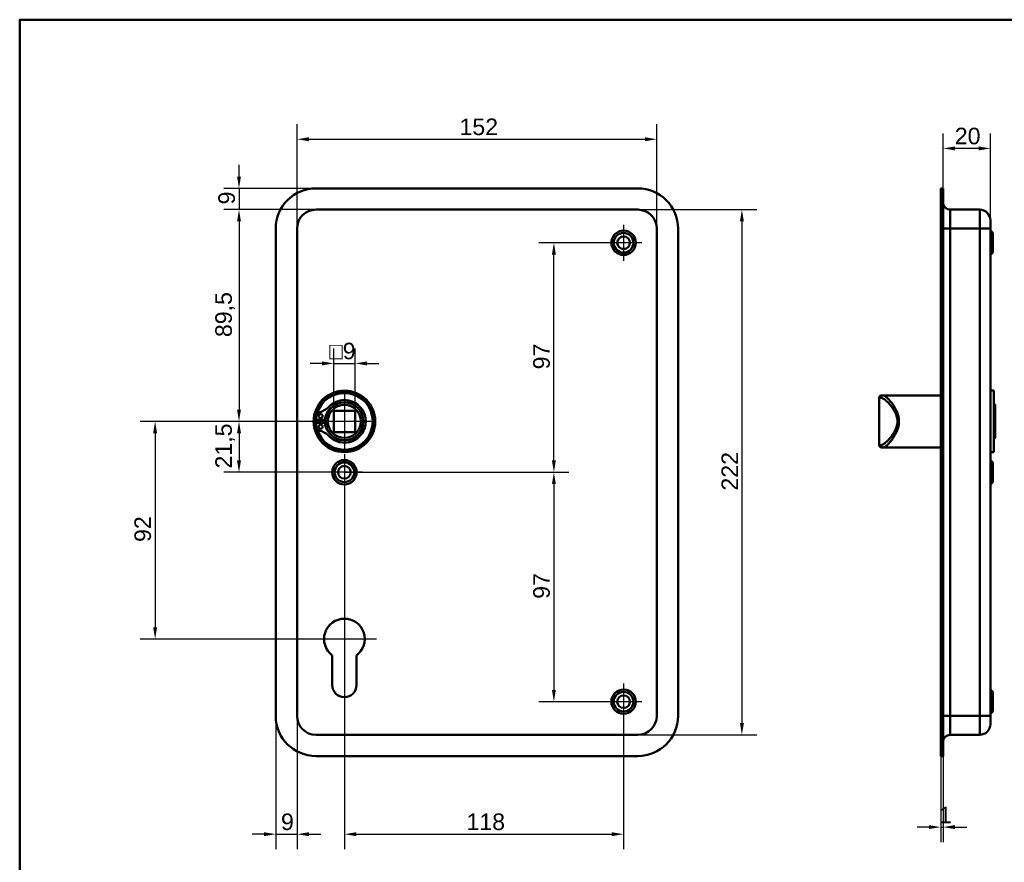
# Model space of a CAD drawing. Header units: millimetres. Extents: x 20 to 833, y 20 to 574.
# Tile 3 of 5: x 20 to 436, y 218 to 574. Entities that reach past the tile are written whole.
import ezdxf

# ---------------------------------------------------------------- set-up
doc = ezdxf.new("R2010")
doc.units = ezdxf.units.MM
doc.header["$LTSCALE"] = 2
for name, color, linetype, lineweight in [('Bemaßungen(DIN)', 7, 'Continuous', 25), ('Mittelpunktmarkierung(DIN)', 7, 'Continuous', 25), ('Sichtbare Kanten(DIN)', 7, 'Continuous', 50), ('Sichtbare tangentiale Kanten(DIN)', 7, 'Continuous', 50), ('Skizziergeometrie(DIN)', 7, 'Continuous', 50)]:
    doc.layers.add(name, color=color, linetype=linetype, lineweight=lineweight)
doc.styles.add('STANDARD-DIN~0', font='arial.ttf')
doc.dimstyles.new('CAD-LAN', dxfattribs={"dimscale": 2, "dimtxt": 3.5, "dimasz": 2.5, "dimexe": 3.175, "dimexo": 0, "dimgap": 0.8, "dimtad": 1, "dimrnd": 1e-08, "dimtxsty": 'STANDARD-DIN~0', "dimcen": 0.09, "dimdle": 10, "dimclrd": 250, "dimclre": 250, "dimclrt": 250, "dimadec": 0, "dimazin": 2, "dimtfac": 1, "dimtmove": 0, "dimatfit": 3, "dimfxl": 1, "dimtolj": 1, "dimtzin": 0, "dimlwd": 25, "dimlwe": 25, "dimarcsym": 0})

# ---------------------------------------------------------------- blocks, each defined once
blk = doc.blocks.new('Ränder Standardrahmen')
at = {"layer": 'Skizziergeometrie(DIN)', "flags": 128}
blk.add_lwpolyline([(10, 10), (10, 287), (410, 287), (410, 10), (10, 10)], dxfattribs=at)
blk = doc.blocks.new('*D8')
at = {"layer": 'Bemaßungen(DIN)', "color": 250, "linetype": 'Continuous', "lineweight": 25, "true_color": 0x3f3f3f, "transparency": 16777216}
for p, q in [((137.23, 485.7), (137.23, 529.81)), ((289.23, 485.7), (289.23, 529.81)), ((142.23, 523.46), (284.23, 523.46))]:
    blk.add_line(p, q, dxfattribs=at)
at = {"layer": 'Bemaßungen(DIN)', "color": 250, "linetype": 'Continuous', "true_color": 0x3f3f3f, "transparency": 16777216}
for points in [[(142.23, 524.3), (142.23, 522.63), (137.23, 523.46)], [(284.23, 524.3), (284.23, 522.63), (289.23, 523.46)]]:
    blk.add_solid(points, dxfattribs=at)
at = {"layer": 'Defpoints', "color": 0, "linetype": 'Continuous', "transparency": 16777216}
for p in [(289.23, 523.46), (137.23, 485.7), (289.23, 485.7)]:
    blk.add_point(p, dxfattribs=at)
at = {"layer": 'Bemaßungen(DIN)', "color": 250, "linetype": 'Continuous', "lineweight": 25, "true_color": 0x3f3f3f, "transparency": 16777216, "insert": (205.86, 532.21), "char_height": 7, "attachment_point": 1, "style": 'STANDARD-DIN~0'}
blk.add_mtext('\\A1;152', dxfattribs=at)
blk = doc.blocks.new('*D9')
at = {"layer": 'Bemaßungen(DIN)', "color": 250, "linetype": 'Continuous', "lineweight": 25, "true_color": 0x3f3f3f, "transparency": 16777216}
for p, q in [((281.23, 493.7), (331.58, 493.7)), ((325.23, 488.7), (325.23, 276.7)), ((281.23, 271.7), (331.58, 271.7))]:
    blk.add_line(p, q, dxfattribs=at)
at = {"layer": 'Bemaßungen(DIN)', "color": 250, "linetype": 'Continuous', "true_color": 0x3f3f3f, "transparency": 16777216}
for points in [[(324.4, 488.7), (326.07, 488.7), (325.23, 493.7)], [(324.4, 276.7), (326.07, 276.7), (325.23, 271.7)]]:
    blk.add_solid(points, dxfattribs=at)
at = {"layer": 'Defpoints', "color": 0, "linetype": 'Continuous', "transparency": 16777216}
for p in [(281.23, 493.7), (281.23, 271.7), (325.23, 271.7)]:
    blk.add_point(p, dxfattribs=at)
at = {"layer": 'Bemaßungen(DIN)', "color": 250, "linetype": 'Continuous', "lineweight": 25, "true_color": 0x3f3f3f, "transparency": 16777216, "insert": (316.6, 374.94), "char_height": 7, "attachment_point": 1, "rotation": 90, "style": 'STANDARD-DIN~0'}
blk.add_mtext('\\A1;222', dxfattribs=at)
blk = doc.blocks.new('*D10')
at = {"layer": 'Bemaßungen(DIN)', "color": 250, "linetype": 'Continuous', "lineweight": 25, "true_color": 0x3f3f3f, "transparency": 16777216}
for p, q in [((145.23, 493.7), (106.34, 493.7)), ((112.69, 488.7), (112.69, 409.2)), ((157.23, 404.2), (106.34, 404.2))]:
    blk.add_line(p, q, dxfattribs=at)
at = {"layer": 'Bemaßungen(DIN)', "color": 250, "linetype": 'Continuous', "true_color": 0x3f3f3f, "transparency": 16777216}
for points in [[(111.85, 488.7), (113.52, 488.7), (112.69, 493.7)], [(111.85, 409.2), (113.52, 409.2), (112.69, 404.2)]]:
    blk.add_solid(points, dxfattribs=at)
at = {"layer": 'Defpoints', "color": 0, "linetype": 'Continuous', "transparency": 16777216}
for p in [(145.23, 493.7), (112.69, 404.2), (157.23, 404.2)]:
    blk.add_point(p, dxfattribs=at)
at = {"layer": 'Bemaßungen(DIN)', "color": 250, "linetype": 'Continuous', "lineweight": 25, "true_color": 0x3f3f3f, "transparency": 16777216, "insert": (102.67, 439.83), "char_height": 7, "attachment_point": 1, "rotation": 90, "style": 'STANDARD-DIN~0'}
blk.add_mtext('\\A1;89,5', dxfattribs=at)
blk = doc.blocks.new('*D11')
at = {"layer": 'Bemaßungen(DIN)', "color": 250, "linetype": 'Continuous', "lineweight": 25, "true_color": 0x3f3f3f, "transparency": 16777216}
for p, q in [((112.69, 507.7), (112.69, 512.7)), ((145.23, 502.7), (106.34, 502.7)), ((112.69, 502.7), (112.69, 493.7)), ((145.23, 493.7), (106.34, 493.7)), ((112.69, 488.7), (112.69, 483.7))]:
    blk.add_line(p, q, dxfattribs=at)
at = {"layer": 'Bemaßungen(DIN)', "color": 250, "linetype": 'Continuous', "true_color": 0x3f3f3f, "transparency": 16777216}
for points in [[(111.85, 507.7), (113.52, 507.7), (112.69, 502.7)], [(111.85, 488.7), (113.52, 488.7), (112.69, 493.7)]]:
    blk.add_solid(points, dxfattribs=at)
at = {"layer": 'Defpoints', "color": 0, "linetype": 'Continuous', "transparency": 16777216}
for p in [(145.23, 502.7), (112.69, 493.7), (145.23, 493.7)]:
    blk.add_point(p, dxfattribs=at)
at = {"layer": 'Bemaßungen(DIN)', "color": 250, "linetype": 'Continuous', "lineweight": 25, "true_color": 0x3f3f3f, "transparency": 16777216, "insert": (103.94, 495.9), "char_height": 7, "attachment_point": 1, "rotation": 90, "style": 'STANDARD-DIN~0'}
blk.add_mtext('\\A1;9', dxfattribs=at)
blk = doc.blocks.new('*D12')
at = {"layer": 'Bemaßungen(DIN)', "color": 250, "linetype": 'Continuous', "lineweight": 25, "true_color": 0x3f3f3f, "transparency": 16777216}
for p, q in [((157.23, 404.2), (106.34, 404.2)), ((112.69, 399.2), (112.69, 387.7)), ((157.23, 382.7), (106.34, 382.7))]:
    blk.add_line(p, q, dxfattribs=at)
at = {"layer": 'Bemaßungen(DIN)', "color": 250, "linetype": 'Continuous', "true_color": 0x3f3f3f, "transparency": 16777216}
for points in [[(111.85, 399.2), (113.52, 399.2), (112.69, 404.2)], [(111.85, 387.7), (113.52, 387.7), (112.69, 382.7)]]:
    blk.add_solid(points, dxfattribs=at)
at = {"layer": 'Defpoints', "color": 0, "linetype": 'Continuous', "transparency": 16777216}
for p in [(157.23, 404.2), (112.69, 382.7), (157.23, 382.7)]:
    blk.add_point(p, dxfattribs=at)
at = {"layer": 'Bemaßungen(DIN)', "color": 250, "linetype": 'Continuous', "lineweight": 25, "true_color": 0x3f3f3f, "transparency": 16777216, "insert": (102.67, 384.27), "char_height": 7, "attachment_point": 1, "rotation": 90, "style": 'STANDARD-DIN~0'}
blk.add_mtext('\\A1;21,5', dxfattribs=at)
blk = doc.blocks.new('*D13')
at = {"layer": 'Bemaßungen(DIN)', "color": 250, "linetype": 'Continuous', "lineweight": 25, "true_color": 0x3f3f3f, "transparency": 16777216}
for p, q in [((157.23, 404.2), (70.88, 404.2)), ((77.23, 399.2), (77.23, 317.2)), ((157.23, 312.2), (70.88, 312.2))]:
    blk.add_line(p, q, dxfattribs=at)
at = {"layer": 'Bemaßungen(DIN)', "color": 250, "linetype": 'Continuous', "true_color": 0x3f3f3f, "transparency": 16777216}
for points in [[(76.4, 399.2), (78.07, 399.2), (77.23, 404.2)], [(76.4, 317.2), (78.07, 317.2), (77.23, 312.2)]]:
    blk.add_solid(points, dxfattribs=at)
at = {"layer": 'Defpoints', "color": 0, "linetype": 'Continuous', "transparency": 16777216}
for p in [(157.23, 404.2), (77.23, 312.2), (157.23, 312.2)]:
    blk.add_point(p, dxfattribs=at)
at = {"layer": 'Bemaßungen(DIN)', "color": 250, "linetype": 'Continuous', "lineweight": 25, "true_color": 0x3f3f3f, "transparency": 16777216, "insert": (68.48, 353.22), "char_height": 7, "attachment_point": 1, "rotation": 90, "style": 'STANDARD-DIN~0'}
blk.add_mtext('\\A1;92', dxfattribs=at)
blk = doc.blocks.new('*D14')
at = {"layer": 'Bemaßungen(DIN)', "color": 250, "linetype": 'Continuous', "lineweight": 25, "true_color": 0x3f3f3f, "transparency": 16777216}
for p, q in [((267.58, 479.7), (239.42, 479.7)), ((245.77, 387.7), (245.77, 474.7)), ((157.23, 382.7), (252.12, 382.7))]:
    blk.add_line(p, q, dxfattribs=at)
at = {"layer": 'Bemaßungen(DIN)', "color": 250, "linetype": 'Continuous', "true_color": 0x3f3f3f, "transparency": 16777216}
for points in [[(244.93, 474.7), (246.6, 474.7), (245.77, 479.7)], [(244.93, 387.7), (246.6, 387.7), (245.77, 382.7)]]:
    blk.add_solid(points, dxfattribs=at)
at = {"layer": 'Defpoints', "color": 0, "linetype": 'Continuous', "transparency": 16777216}
for p in [(245.77, 479.7), (267.58, 479.7), (157.23, 382.7)]:
    blk.add_point(p, dxfattribs=at)
at = {"layer": 'Bemaßungen(DIN)', "color": 250, "linetype": 'Continuous', "lineweight": 25, "true_color": 0x3f3f3f, "transparency": 16777216, "insert": (237.02, 426.19), "char_height": 7, "attachment_point": 1, "rotation": 90, "style": 'STANDARD-DIN~0'}
blk.add_mtext('\\A1;97', dxfattribs=at)
blk = doc.blocks.new('*D15')
at = {"layer": 'Bemaßungen(DIN)', "color": 250, "linetype": 'Continuous', "lineweight": 25, "true_color": 0x3f3f3f, "transparency": 16777216}
for p, q in [((157.23, 382.7), (252.12, 382.7)), ((245.77, 377.7), (245.77, 290.7)), ((267.58, 285.7), (239.42, 285.7))]:
    blk.add_line(p, q, dxfattribs=at)
at = {"layer": 'Bemaßungen(DIN)', "color": 250, "linetype": 'Continuous', "true_color": 0x3f3f3f, "transparency": 16777216}
for points in [[(244.93, 377.7), (246.6, 377.7), (245.77, 382.7)], [(244.93, 290.7), (246.6, 290.7), (245.77, 285.7)]]:
    blk.add_solid(points, dxfattribs=at)
at = {"layer": 'Defpoints', "color": 0, "linetype": 'Continuous', "transparency": 16777216}
for p in [(157.23, 382.7), (245.77, 285.7), (267.58, 285.7)]:
    blk.add_point(p, dxfattribs=at)
at = {"layer": 'Bemaßungen(DIN)', "color": 250, "linetype": 'Continuous', "lineweight": 25, "true_color": 0x3f3f3f, "transparency": 16777216, "insert": (237.02, 329.19), "char_height": 7, "attachment_point": 1, "rotation": 90, "style": 'STANDARD-DIN~0'}
blk.add_mtext('\\A1;97', dxfattribs=at)
blk = doc.blocks.new('*D16')
at = {"layer": 'Bemaßungen(DIN)', "color": 250, "linetype": 'Continuous', "lineweight": 25, "true_color": 0x3f3f3f, "transparency": 16777216}
for p, q in [((157.23, 375.05), (157.23, 223.35)), ((275.23, 278.05), (275.23, 223.35)), ((162.23, 229.7), (270.23, 229.7))]:
    blk.add_line(p, q, dxfattribs=at)
at = {"layer": 'Bemaßungen(DIN)', "color": 250, "linetype": 'Continuous', "true_color": 0x3f3f3f, "transparency": 16777216}
for points in [[(162.23, 230.53), (162.23, 228.87), (157.23, 229.7)], [(270.23, 230.53), (270.23, 228.87), (275.23, 229.7)]]:
    blk.add_solid(points, dxfattribs=at)
at = {"layer": 'Defpoints', "color": 0, "linetype": 'Continuous', "transparency": 16777216}
for p in [(157.23, 375.05), (275.23, 278.05), (275.23, 229.7)]:
    blk.add_point(p, dxfattribs=at)
at = {"layer": 'Bemaßungen(DIN)', "color": 250, "linetype": 'Continuous', "lineweight": 25, "true_color": 0x3f3f3f, "transparency": 16777216, "insert": (208.82, 238.45), "char_height": 7, "attachment_point": 1, "style": 'STANDARD-DIN~0'}
blk.add_mtext('\\A1;118', dxfattribs=at)
blk = doc.blocks.new('*D17')
at = {"layer": 'Bemaßungen(DIN)', "color": 250, "linetype": 'Continuous', "lineweight": 25, "true_color": 0x3f3f3f, "transparency": 16777216}
for p, q in [((128.23, 279.7), (128.23, 223.35)), ((137.23, 279.7), (137.23, 223.35)), ((123.23, 229.7), (118.23, 229.7)), ((128.23, 229.7), (137.23, 229.7)), ((142.23, 229.7), (147.23, 229.7))]:
    blk.add_line(p, q, dxfattribs=at)
at = {"layer": 'Bemaßungen(DIN)', "color": 250, "linetype": 'Continuous', "true_color": 0x3f3f3f, "transparency": 16777216}
for points in [[(123.23, 230.53), (123.23, 228.87), (128.23, 229.7)], [(142.23, 230.53), (142.23, 228.87), (137.23, 229.7)]]:
    blk.add_solid(points, dxfattribs=at)
at = {"layer": 'Defpoints', "color": 0, "linetype": 'Continuous', "transparency": 16777216}
for p in [(128.23, 279.7), (137.23, 279.7), (137.23, 229.7)]:
    blk.add_point(p, dxfattribs=at)
at = {"layer": 'Bemaßungen(DIN)', "color": 250, "linetype": 'Continuous', "lineweight": 25, "true_color": 0x3f3f3f, "transparency": 16777216, "insert": (130.43, 238.45), "char_height": 7, "attachment_point": 1, "style": 'STANDARD-DIN~0'}
blk.add_mtext('\\A1;9', dxfattribs=at)
blk = doc.blocks.new('*D18')
at = {"layer": 'Bemaßungen(DIN)', "color": 250, "linetype": 'Continuous', "lineweight": 25, "true_color": 0x3f3f3f, "transparency": 16777216}
for p, q in [((410.26, 502.7), (410.26, 525.93)), ((430.26, 489.2), (430.26, 525.93)), ((425.26, 519.58), (415.26, 519.58))]:
    blk.add_line(p, q, dxfattribs=at)
at = {"layer": 'Bemaßungen(DIN)', "color": 250, "linetype": 'Continuous', "true_color": 0x3f3f3f, "transparency": 16777216}
for points in [[(415.26, 520.42), (415.26, 518.75), (410.26, 519.58)], [(425.26, 520.42), (425.26, 518.75), (430.26, 519.58)]]:
    blk.add_solid(points, dxfattribs=at)
at = {"layer": 'Defpoints', "color": 0, "linetype": 'Continuous', "transparency": 16777216}
for p in [(410.26, 519.58), (410.26, 502.7), (430.26, 489.2)]:
    blk.add_point(p, dxfattribs=at)
at = {"layer": 'Bemaßungen(DIN)', "color": 250, "linetype": 'Continuous', "lineweight": 25, "true_color": 0x3f3f3f, "transparency": 16777216, "insert": (415.2, 528.33), "char_height": 7, "attachment_point": 1, "style": 'STANDARD-DIN~0'}
blk.add_mtext('\\A1;20', dxfattribs=at)
blk = doc.blocks.new('*D19')
at = {"layer": 'Bemaßungen(DIN)', "color": 250, "linetype": 'Continuous', "lineweight": 25, "true_color": 0x3f3f3f, "transparency": 16777216}
for p, q in [((409.26, 262.7), (409.26, 226.34)), ((410.26, 262.7), (410.26, 226.34)), ((404.26, 232.69), (399.26, 232.69)), ((409.26, 232.69), (410.26, 232.69)), ((415.26, 232.69), (420.26, 232.69))]:
    blk.add_line(p, q, dxfattribs=at)
at = {"layer": 'Bemaßungen(DIN)', "color": 250, "linetype": 'Continuous', "true_color": 0x3f3f3f, "transparency": 16777216}
for points in [[(404.26, 233.52), (404.26, 231.86), (409.26, 232.69)], [(415.26, 233.52), (415.26, 231.86), (410.26, 232.69)]]:
    blk.add_solid(points, dxfattribs=at)
at = {"layer": 'Defpoints', "color": 0, "linetype": 'Continuous', "transparency": 16777216}
for p in [(409.26, 262.7), (410.26, 262.7), (410.26, 232.69)]:
    blk.add_point(p, dxfattribs=at)
at = {"layer": 'Bemaßungen(DIN)', "color": 250, "linetype": 'Continuous', "lineweight": 25, "true_color": 0x3f3f3f, "transparency": 16777216, "insert": (408.47, 241.32), "char_height": 7, "attachment_point": 1, "style": 'STANDARD-DIN~0'}
blk.add_mtext('\\A1;1', dxfattribs=at)
blk = doc.blocks.new('*D26')
at = {"layer": 'Bemaßungen(DIN)', "color": 250, "linetype": 'Continuous', "lineweight": 25, "true_color": 0x3f3f3f, "transparency": 16777216}
for p, q in [((152.73, 408.7), (152.73, 435.05)), ((161.73, 408.7), (161.73, 435.05)), ((147.73, 428.7), (142.73, 428.7)), ((152.73, 428.7), (161.73, 428.7)), ((166.73, 428.7), (171.73, 428.7))]:
    blk.add_line(p, q, dxfattribs=at)
at = {"layer": 'Bemaßungen(DIN)', "color": 250, "linetype": 'Continuous', "true_color": 0x3f3f3f, "transparency": 16777216}
for points in [[(147.73, 429.53), (147.73, 427.87), (152.73, 428.7)], [(166.73, 429.53), (166.73, 427.87), (161.73, 428.7)]]:
    blk.add_solid(points, dxfattribs=at)
at = {"layer": 'Defpoints', "color": 0, "linetype": 'Continuous', "transparency": 16777216}
for p in [(161.73, 428.7), (152.73, 408.7), (161.73, 408.7)]:
    blk.add_point(p, dxfattribs=at)
at = {"layer": 'Bemaßungen(DIN)', "color": 250, "linetype": 'Continuous', "lineweight": 25, "true_color": 0x3f3f3f, "transparency": 16777216, "insert": (150.86, 437.45), "char_height": 7, "attachment_point": 1, "style": 'STANDARD-DIN~0'}
blk.add_mtext('\\A1;\\fAIGDT|b0|i0;\\H7.0000;o\\fArial|b0|i0;\\H7.0000;9', dxfattribs=at)

msp = doc.modelspace()

# ---------------------------------------------------------------- linework, layer by layer
at = {"layer": 'Mittelpunktmarkierung(DIN)', "linetype": 'Continuous'}
for p, q in [((275.232, 487.35), (275.232, 472.05)), ((282.882, 479.7), (267.582, 479.7)), ((157.232, 416.2), (157.232, 392.2)), ((169.232, 404.2), (145.232, 404.2)), ((157.232, 390.35), (157.232, 375.05)), ((164.882, 382.7), (149.582, 382.7)), ((157.232, 325.8), (157.232, 302.2)), ((170.832, 312.2), (143.632, 312.2)), ((275.232, 293.35), (275.232, 278.05)), ((282.882, 285.7), (267.582, 285.7))]:
    msp.add_line(p, q, dxfattribs=at)
at = {"layer": 'Sichtbare Kanten(DIN)'}
for p, q in [((145.232, 502.7), (281.232, 502.7)), ((409.262, 502.7), (409.262, 485.7)), ((409.262, 502.7), (410.262, 502.7)), ((410.262, 502.7), (410.262, 485.7)), ((281.232, 493.7), (145.232, 493.7)), ((425.762, 493.7), (413.262, 493.7)), ((430.262, 489.2), (430.262, 485.7)), ((128.232, 279.7), (128.232, 485.7)), ((137.232, 485.7), (137.232, 279.7)), ((289.232, 279.7), (289.232, 485.7)), ((298.232, 485.7), (298.232, 279.7)), ((409.262, 279.7), (409.262, 485.7)), ((410.262, 279.7), (410.262, 485.7)), ((430.262, 279.7), (430.262, 485.7)), ((431.262, 483.85), (430.262, 484.85)), ((431.262, 483.85), (431.262, 475.55)), ((431.262, 475.55), (430.262, 474.55)), ((431.762, 417.2), (430.262, 417.2)), ((431.762, 391.2), (431.762, 417.2)), ((383.262, 414.2), (383.262, 394.2)), ((384.262, 415.2), (384.931, 415.2)), ((389.262, 415.2), (384.931, 415.2)), ((409.262, 415.2), (389.262, 415.2)), ((152.732, 399.7), (152.732, 408.7)), ((152.732, 408.7), (161.732, 408.7)), ((161.732, 408.7), (161.732, 399.7)), ((432.262, 411.2), (431.762, 411.7)), ((432.262, 411.2), (432.262, 397.2)), ((145.324, 404.816), (145.324, 406.201)), ((149.024, 404.816), (145.324, 404.816)), ((145.324, 403.583), (149.024, 403.583)), ((145.324, 402.199), (145.324, 403.583)), ((161.732, 399.7), (152.732, 399.7)), ((432.262, 397.2), (431.762, 396.7)), ((384.931, 393.2), (384.262, 393.2)), ((389.262, 393.2), (384.931, 393.2)), ((409.262, 393.2), (389.262, 393.2)), ((431.762, 391.2), (430.262, 391.2)), ((431.262, 386.85), (430.262, 387.85)), ((431.262, 386.85), (431.262, 378.55)), ((431.262, 378.55), (430.262, 377.55)), ((152.132, 292.7), (152.132, 305.275)), ((162.332, 305.275), (162.332, 292.7)), ((431.262, 289.85), (430.262, 290.85)), ((431.262, 289.85), (431.262, 281.55)), ((409.262, 279.7), (409.262, 262.7)), ((410.262, 279.7), (410.262, 262.7)), ((431.262, 281.55), (430.262, 280.55)), ((430.262, 279.7), (430.262, 276.2)), ((145.232, 271.7), (281.232, 271.7)), ((425.762, 271.7), (413.262, 271.7)), ((281.232, 262.7), (145.232, 262.7)), ((409.262, 262.7), (410.262, 262.7))]:
    msp.add_line(p, q, dxfattribs=at)
for centre, radius in [((275.232, 479.7), 5.15), ((275.232, 479.7), 4.15), ((275.232, 479.7), 2.65), ((157.232, 404.2), 13), ((157.232, 404.2), 12.5), ((157.232, 404.2), 8), ((157.232, 404.2), 7), ((147.174, 406.431), 0.85), ((147.174, 401.968), 0.85), ((157.232, 382.7), 5.15), ((157.232, 382.7), 4.15), ((157.232, 382.7), 2.65), ((275.232, 285.7), 5.15), ((275.232, 285.7), 4.15), ((275.232, 285.7), 2.65)]:
    msp.add_circle(centre, radius, dxfattribs=at)
for centre, radius, start, end in [((145.232, 485.7), 17, 90, 180), ((281.232, 485.7), 17, 0, 90), ((413.262, 496.7), 3, 180, 270), ((145.232, 485.7), 8, 90, 180), ((281.232, 485.7), 8, 0, 90), ((425.762, 489.2), 4.5, 0, 90), ((157.232, 404.2), 12, 194.7921, 165.2079), ((157.232, 404.2), 9, 220.90334, 139.09666), ((157.232, 404.2), 8.967, 224.36355, 135.63645), ((384.262, 414.2), 1, 90, 180), ((147.324, 406.201), 2, 104.80219, 180), ((144.584, 416.57), 8.725, 284.80219, 315.63645), ((156.499, 404.2), 7.5, 130.96945, 175.28369), ((157.232, 404.2), 12, 172.89827, 187.10173), ((157.232, 404.2), 9, 176.0711, 183.9289), ((157.232, 404.2), 8.2, 163.43926, 196.56074), ((147.324, 402.199), 2, 180, 255.19781), ((144.584, 391.83), 8.725, 44.36355, 75.19781), ((156.499, 404.2), 7.5, 184.71631, 229.03055), ((384.262, 394.2), 1, 180, 270), ((157.232, 312.2), 8.6, 306.37184, 233.62816), ((157.232, 292.7), 5.1, 180, 0), ((145.232, 279.7), 17, 180, 270), ((145.232, 279.7), 8, 180, 270), ((281.232, 279.7), 8, 270, 0), ((281.232, 279.7), 17, 270, 0), ((425.762, 276.2), 4.5, 270, 0), ((413.262, 268.7), 3, 90, 180)]:
    msp.add_arc(centre, radius, start, end, dxfattribs=at)
at = {"layer": 'Sichtbare tangentiale Kanten(DIN)'}
for p, q in [((413.262, 493.7), (413.262, 485.7)), ((425.762, 485.7), (425.762, 493.7)), ((409.262, 485.7), (410.262, 485.7)), ((410.262, 485.7), (413.262, 485.7)), ((413.262, 279.7), (413.262, 485.7)), ((425.762, 485.7), (413.262, 485.7)), ((430.262, 485.7), (425.762, 485.7)), ((425.762, 485.7), (425.762, 279.7)), ((383.967, 414.2), (383.262, 414.2)), ((383.262, 394.2), (383.967, 394.2)), ((409.262, 279.7), (410.262, 279.7)), ((413.262, 279.7), (410.262, 279.7)), ((413.262, 279.7), (413.262, 271.7)), ((425.762, 279.7), (413.262, 279.7)), ((425.762, 271.7), (425.762, 279.7)), ((425.762, 279.7), (430.262, 279.7))]:
    msp.add_line(p, q, dxfattribs=at)
for centre, major_axis, start_param, end_param in [((384.931, 414.2), (0, 1), 0, 1.5707963), ((384.931, 394.2), (0, -1), 4.712389, 6.2831853)]:
    msp.add_ellipse(centre, major_axis=major_axis, ratio=0.9647528, start_param=start_param, end_param=end_param, dxfattribs=at)
for points, knots in [([(383.967, 414.2), (384.193, 414.2), (384.475, 414.106), (384.799, 413.931), (385.123, 413.756), (385.489, 413.5), (385.882, 413.179), (386.667, 412.537), (387.563, 411.637), (388.421, 410.534), (388.851, 409.982), (389.27, 409.379), (389.648, 408.722), (389.837, 408.393), (390.015, 408.051), (390.177, 407.694), (390.338, 407.337), (390.484, 406.966), (390.605, 406.584), (390.846, 405.818), (390.99, 405.005), (390.988, 404.19), (390.986, 403.375), (390.839, 402.559), (390.6, 401.796), (390.12, 400.272), (389.276, 398.962), (388.414, 397.859), (387.551, 396.756), (386.664, 395.86), (385.881, 395.22), (385.49, 394.9), (385.124, 394.644), (384.8, 394.469), (384.475, 394.294), (384.193, 394.2), (383.967, 394.2)], [0, 0, 0, 0, 0.2447238, 0.2447238, 0.2447238, 0.4894476, 0.4894476, 0.4894476, 0.9788953, 0.9788953, 0.9788953, 1.2236191, 1.2236191, 1.2236191, 1.345981, 1.345981, 1.345981, 1.4683429, 1.4683429, 1.4683429, 1.7130667, 1.7130667, 1.7130667, 1.9577905, 1.9577905, 1.9577905, 2.4472382, 2.4472382, 2.4472382, 2.9366858, 2.9366858, 2.9366858, 3.1814096, 3.1814096, 3.1814096, 3.4261334, 3.4261334, 3.4261334, 3.4261334]), ([(384.931, 393.2), (385.146, 393.2), (385.682, 393.407), (387.075, 394.533), (389.172, 396.997), (391.18, 400.599), (391.74, 404.19), (391.399, 406.427), (390.846, 408.059), (390.169, 409.566), (388.772, 411.885), (387.072, 413.866), (385.683, 414.993), (385.146, 415.2), (384.931, 415.2)], [-3.4261334, -3.4261334, -3.4261334, -3.4261334, -3.1814096, -2.9366858, -2.4472382, -1.9577905, -1.7130667, -1.4683429, -1.345981, -1.2236191, -0.9788953, -0.4894476, -0.2447238, 0, 0, 0, 0])]:
    msp.add_open_spline(points, degree=3, knots=knots, dxfattribs=at)

# ---------------------------------------------------------------- block references
at = {"xscale": 2, "yscale": 2, "zscale": 2}
msp.add_blockref('Ränder Standardrahmen', (0, 0), dxfattribs=at)

# ---------------------------------------------------------------- dimensions: what is measured, and where the dimension line sits
at = {"layer": 'Bemaßungen(DIN)', "color": 250, "linetype": 'Continuous', "lineweight": 25, "true_color": 0x3f3f3f}
for base, p1, p2, angle, override, picture, middle in [((289.232, 523.464), (137.232, 485.7), (289.232, 485.7), 180, {"dimgap": 0.8, "dimdec": 2, "dimtol": 0, "dimlim": 0, "dimtp": 0, "dimtm": 0, "dimtdec": 2, "dimtofl": 0, "dimatfit": 1}, '*D8', (213.232, 523.464)), ((112.686, 493.7), (145.232, 502.7), (145.232, 493.7), 270, {"dimgap": 0.8, "dimdec": 2, "dimtol": 0, "dimlim": 0, "dimtp": 0, "dimtm": 0, "dimtdec": 2, "dimtofl": 1, "dimatfit": 1}, '*D11', (112.686, 498.2)), ((112.686, 404.2), (145.232, 493.7), (157.232, 404.2), 90, {"dimgap": 0.8, "dimdec": 2, "dimtol": 0, "dimlim": 0, "dimtp": 0, "dimtm": 0, "dimtdec": 2, "dimtofl": 0, "dimatfit": 1}, '*D10', (112.686, 448.95)), ((325.232, 271.7), (281.232, 493.7), (281.232, 271.7), 90, {"dimgap": 0.8, "dimdec": 2, "dimtol": 0, "dimlim": 0, "dimtp": 0, "dimtm": 0, "dimtdec": 2, "dimtofl": 0, "dimatfit": 1}, '*D9', (325.232, 382.7)), ((245.767, 479.7), (157.232, 382.7), (267.582, 479.7), 90, {"dimgap": 0.8, "dimdec": 2, "dimtol": 0, "dimlim": 0, "dimtp": 0, "dimtm": 0, "dimtdec": 2, "dimtofl": 0, "dimatfit": 1}, '*D14', (245.767, 431.2)), ((77.232, 312.2), (157.232, 404.2), (157.232, 312.2), 90, {"dimgap": 0.8, "dimdec": 2, "dimtol": 0, "dimlim": 0, "dimtp": 0, "dimtm": 0, "dimtdec": 2, "dimtofl": 0, "dimatfit": 1}, '*D13', (77.232, 358.2)), ((112.686, 382.7), (157.232, 404.2), (157.232, 382.7), 90, {"dimgap": 0.8, "dimdec": 2, "dimtol": 0, "dimlim": 0, "dimtp": 0, "dimtm": 0, "dimtdec": 2, "dimtofl": 0, "dimatfit": 1}, '*D12', (112.686, 393.45)), ((245.767, 285.7), (157.232, 382.7), (267.582, 285.7), 90, {"dimgap": 0.8, "dimdec": 2, "dimtol": 0, "dimlim": 0, "dimtp": 0, "dimtm": 0, "dimtdec": 2, "dimtofl": 0, "dimatfit": 1}, '*D15', (245.767, 334.2)), ((275.232, 229.7), (157.232, 375.05), (275.232, 278.05), 180, {"dimgap": 0.8, "dimdec": 2, "dimtol": 0, "dimlim": 0, "dimtp": 0, "dimtm": 0, "dimtdec": 2, "dimtofl": 0, "dimatfit": 1}, '*D16', (216.232, 229.7))]:
    dim = msp.add_linear_dim(base=base, p1=p1, p2=p2, angle=angle, dimstyle='CAD-LAN', override=override, dxfattribs=at)
    dim.commit()
    dim.dimension.update_dxf_attribs({"geometry": picture, "text_midpoint": middle, "dimtype": 160})
for base, p1, p2, override, picture, middle in [((410.262, 519.585), (430.262, 489.2), (410.262, 502.7), {"dimgap": 0.8, "dimdec": 2, "dimtol": 0, "dimlim": 0, "dimtp": 0, "dimtm": 0, "dimtdec": 2, "dimtofl": 0, "dimatfit": 1}, '*D18', (420.262, 519.585)), ((137.232, 229.7), (128.232, 279.7), (137.232, 279.7), {"dimgap": 0.8, "dimdec": 2, "dimtol": 0, "dimlim": 0, "dimtp": 0, "dimtm": 0, "dimtdec": 2, "dimtofl": 1, "dimatfit": 1}, '*D17', (132.732, 229.7)), ((410.262, 232.691), (409.262, 262.7), (410.262, 262.7), {"dimgap": 0.8, "dimdec": 2, "dimtol": 0, "dimlim": 0, "dimtp": 0, "dimtm": 0, "dimtdec": 2, "dimtofl": 1, "dimatfit": 1}, '*D19', (409.762, 232.691))]:
    dim = msp.add_linear_dim(base=base, p1=p1, p2=p2, dimstyle='CAD-LAN', override=override, dxfattribs=at)
    dim.commit()
    dim.dimension.update_dxf_attribs({"geometry": picture, "text_midpoint": middle, "dimtype": 160})
dim = msp.add_linear_dim(base=(161.732, 428.7), p1=(152.732, 408.7), p2=(161.732, 408.7), angle=180, text='\\fAIGDT|b0|i0;\\H7.0000;o\\fArial|b0|i0;\\H7.0000;<>', dimstyle='CAD-LAN', override={"dimgap": 0.8, "dimdec": 2, "dimtol": 0, "dimlim": 0, "dimtp": 0, "dimtm": 0, "dimtdec": 2, "dimtofl": 1, "dimatfit": 1}, dxfattribs=at)
dim.commit()
dim.dimension.update_dxf_attribs({"geometry": '*D26', "text_midpoint": (157.232, 428.7), "dimtype": 160})

doc.saveas('drawing.dxf')
